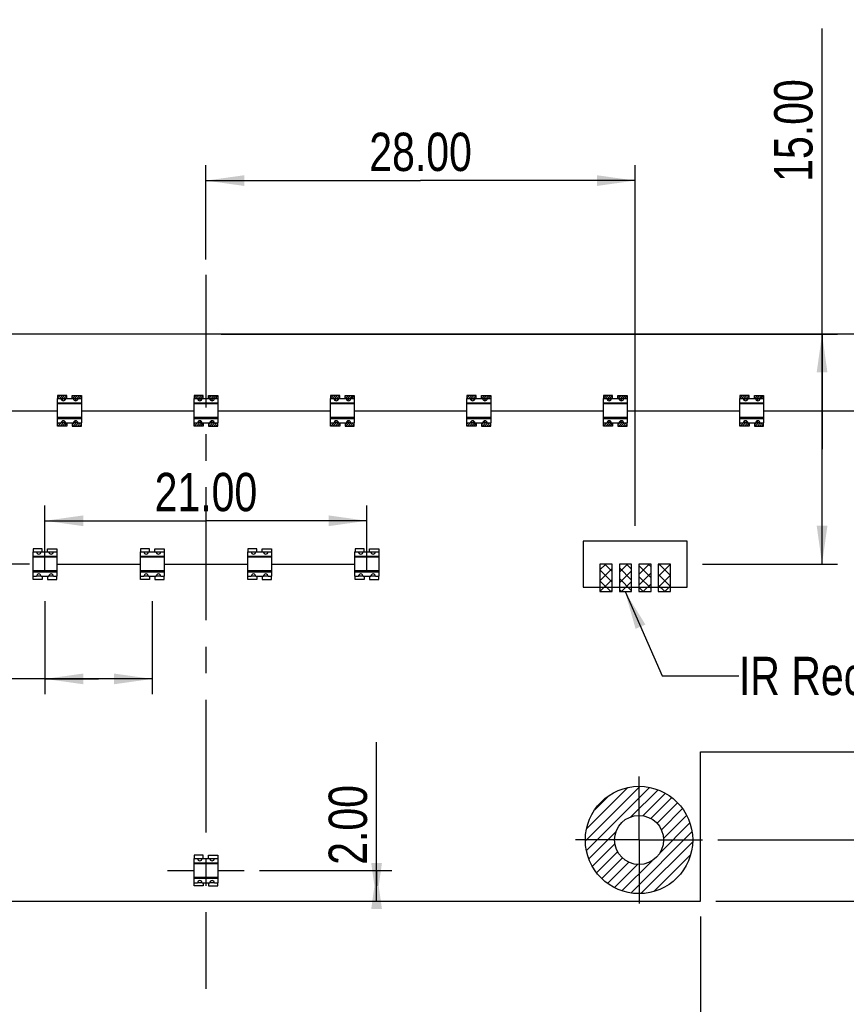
# Model space of a CAD drawing. Header units: millimetres. Extents: x 0 to 420, y 0 to 297.
# Tile 10 of 13: x 192 to 246, y 181 to 245. Entities that reach past the tile are written whole.
import ezdxf

# ---------------------------------------------------------------- set-up
doc = ezdxf.new("R2010")
doc.units = ezdxf.units.MM
doc.header["$LTSCALE"] = 23.1
doc.linetypes.add('CENTER', pattern=[0.6, 0.375, -0.075, 0.075, -0.075])
doc.layers.get('0').update_dxf_attribs({"linetype": 'CONTINUOUS'})
for name, color, linetype in [('02___PRT_ALL_AXES', 7, 'CONTINUOUS'), ('03___PRT_ALL_CURVES', 7, 'CONTINUOUS'), ('DEFAULT_1', 7, 'CENTER')]:
    doc.layers.add(name, color=color, linetype=linetype)
doc.styles.get("Standard").update_dxf_attribs({"font": 'txt', "width": 0.8})
doc.dimstyles.new('DIMSTYLE_1', dxfattribs={"dimtxt": 2.5, "dimasz": 2.5, "dimexe": 1, "dimexo": 1, "dimtad": 1, "dimzin": 0, "dimdsep": 46, "dimtxsty": 'STANDARD', "dimblk": '_FILLED', "dimblk1": '_FILLED', "dimblk2": '_FILLED', "dimcen": 0.09, "dimadec": 0, "dimazin": 0, "dimtp": 0.1, "dimtm": 0.1, "dimtfac": 1, "dimtofl": 0, "dimtmove": 0, "dimatfit": 3, "dimldrblk": '_FILLED', "dimfxl": 1, "dimtolj": 1, "dimtzin": 0, "dimarcsym": 0})
doc.dimstyles.new('DIMSTYLE_2', dxfattribs={"dimtxt": 2.5, "dimasz": 2.5, "dimexe": 1, "dimexo": 1, "dimtad": 1, "dimzin": 0, "dimdsep": 46, "dimtxsty": 'STANDARD', "dimblk": '_FILLED', "dimblk1": '_FILLED', "dimblk2": '_FILLED', "dimcen": 0.09, "dimadec": 0, "dimazin": 0, "dimtp": 0.5, "dimtm": 0.5, "dimtfac": 1, "dimtofl": 0, "dimtmove": 0, "dimatfit": 3, "dimldrblk": '_FILLED', "dimfxl": 1, "dimtolj": 1, "dimtzin": 0, "dimarcsym": 0})
doc.dimstyles.new('DIMSTYLE_3', dxfattribs={"dimtxt": 2.5, "dimasz": 2.5, "dimexe": 1, "dimexo": 1, "dimtad": 1, "dimzin": 0, "dimdsep": 46, "dimtxsty": 'STANDARD', "dimblk": '_FILLED', "dimblk1": '_FILLED', "dimblk2": '_FILLED', "dimcen": 0.09, "dimadec": 0, "dimazin": 0, "dimtp": 0.3, "dimtm": 0.3, "dimtfac": 1, "dimtofl": 0, "dimtmove": 0, "dimatfit": 3, "dimldrblk": '_FILLED', "dimfxl": 1, "dimtolj": 1, "dimtzin": 0, "dimarcsym": 0})
doc.dimstyles.new('DIMSTYLE_4', dxfattribs={"dimtxt": 2.5, "dimasz": 2.5, "dimexe": 1, "dimexo": 1, "dimtad": 1, "dimzin": 0, "dimdsep": 46, "dimtxsty": 'STANDARD', "dimblk": '_FILLED', "dimblk1": '_FILLED', "dimblk2": '_FILLED', "dimcen": 0.09, "dimadec": 0, "dimazin": 0, "dimtp": 0.2, "dimtm": 0.2, "dimtfac": 1, "dimtofl": 0, "dimtmove": 0, "dimatfit": 3, "dimldrblk": '_FILLED', "dimfxl": 1, "dimtolj": 1, "dimtzin": 0, "dimarcsym": 0})
doc.dimstyles.get("Standard").update_dxf_attribs({"dimtxt": 2.5, "dimasz": 2.5, "dimexe": 1, "dimexo": 1, "dimtad": 1, "dimzin": 0, "dimdsep": 46, "dimtxsty": 'STANDARD', "dimblk": '_FILLED', "dimblk1": '_FILLED', "dimblk2": '_FILLED', "dimcen": 0.09, "dimadec": 0, "dimazin": 0, "dimtol": 1, "dimtp": 0.01, "dimtm": 0.01, "dimtfac": 1, "dimtofl": 0, "dimtmove": 0, "dimatfit": 3, "dimldrblk": '_FILLED', "dimfxl": 1, "dimtolj": 1, "dimtzin": 0, "dimarcsym": 0})

# ---------------------------------------------------------------- blocks, each defined once
blk = doc.blocks.new('_FILLED')
at = {"color": 0, "linetype": 'BYBLOCK'}
blk.add_solid([(0, 0), (-1, 0.14), (-1, -0.14)], dxfattribs=at)
blk = doc.blocks.new('*D1')
at = {"color": 2, "linetype": 'CONTINUOUS'}
for p, q in [((102.999, 225.828), (102.999, 260.647)), ((304.999, 225.828), (304.999, 260.647)), ((102.999, 259.647), (203.999, 259.647)), ((304.999, 259.647), (203.999, 259.647))]:
    blk.add_line(p, q, dxfattribs=at)
at = {"color": 2, "linetype": 'CONTINUOUS', "xscale": 2.5, "yscale": 2.5, "zscale": 2.5, "rotation": 180}
blk.add_blockref('_FILLED', (102.999, 259.647), dxfattribs=at)
at = {"color": 2, "linetype": 'CONTINUOUS', "xscale": 2.5, "yscale": 2.5, "zscale": 2.5}
blk.add_blockref('_FILLED', (304.999, 259.647), dxfattribs=at)
at = {"color": 2, "linetype": 'CONTINUOUS', "insert": (203.999, 262.772), "char_height": 2.5, "width": 12, "attachment_point": 2, "line_spacing_factor": 0.9}
blk.add_mtext('202.00', dxfattribs=at)
blk = doc.blocks.new('*D2')
at = {"color": 2, "linetype": 'CONTINUOUS'}
for p, q in [((305.999, 224.828), (354.17, 224.828)), ((353.17, 224.828), (353.17, 206.328)), ((353.17, 187.828), (353.17, 206.328)), ((237.249, 187.828), (354.17, 187.828))]:
    blk.add_line(p, q, dxfattribs=at)
at = {"color": 2, "linetype": 'CONTINUOUS', "xscale": 2.5, "yscale": 2.5, "zscale": 2.5}
for p, rotation in [((353.17, 224.828), 90), ((353.17, 187.828), 270)]:
    blk.add_blockref('_FILLED', p, dxfattribs=dict(at, rotation=rotation))
at = {"color": 2, "linetype": 'CONTINUOUS', "insert": (350.045, 206.328), "char_height": 2.5, "width": 10, "attachment_point": 2, "rotation": 90, "line_spacing_factor": 0.9}
blk.add_mtext('37.00', dxfattribs=at)
blk = doc.blocks.new('*D13')
at = {"color": 2, "linetype": 'CONTINUOUS'}
for p, q in [((114.999, 219.395), (114.999, 251.051)), ((292.999, 219.395), (292.999, 251.051)), ((114.999, 250.051), (203.999, 250.051)), ((292.999, 250.051), (203.999, 250.051))]:
    blk.add_line(p, q, dxfattribs=at)
at = {"color": 2, "linetype": 'CONTINUOUS', "xscale": 2.5, "yscale": 2.5, "zscale": 2.5, "rotation": 180}
blk.add_blockref('_FILLED', (114.999, 250.051), dxfattribs=at)
at = {"color": 2, "linetype": 'CONTINUOUS', "xscale": 2.5, "yscale": 2.5, "zscale": 2.5}
blk.add_blockref('_FILLED', (292.999, 250.051), dxfattribs=at)
at = {"color": 2, "linetype": 'CONTINUOUS', "insert": (203.999, 253.176), "char_height": 2.5, "width": 12, "attachment_point": 2, "line_spacing_factor": 0.9}
blk.add_mtext('178.00', dxfattribs=at)
blk = doc.blocks.new('*D14')
at = {"color": 2, "linetype": 'CONTINUOUS'}
for p, q in [((193.499, 209.395), (193.499, 213.649)), ((214.499, 209.395), (214.499, 213.649)), ((193.499, 212.649), (203.999, 212.649)), ((214.499, 212.649), (203.999, 212.649))]:
    blk.add_line(p, q, dxfattribs=at)
at = {"color": 2, "linetype": 'CONTINUOUS', "xscale": 2.5, "yscale": 2.5, "zscale": 2.5, "rotation": 180}
blk.add_blockref('_FILLED', (193.499, 212.649), dxfattribs=at)
at = {"color": 2, "linetype": 'CONTINUOUS', "xscale": 2.5, "yscale": 2.5, "zscale": 2.5}
blk.add_blockref('_FILLED', (214.499, 212.649), dxfattribs=at)
at = {"color": 2, "linetype": 'CONTINUOUS', "insert": (203.999, 215.774), "char_height": 2.5, "width": 10, "attachment_point": 2, "line_spacing_factor": 0.9}
blk.add_mtext('21.00', dxfattribs=at)
blk = doc.blocks.new('*D15')
at = {"color": 2, "linetype": 'CONTINUOUS'}
for p, q in [((215.129, 188.828), (215.129, 198.209)), ((207.499, 189.828), (216.129, 189.828)), ((215.129, 189.828), (215.129, 188.828)), ((215.129, 187.828), (215.129, 188.828))]:
    blk.add_line(p, q, dxfattribs=at)
at = {"color": 2, "linetype": 'CONTINUOUS', "xscale": 2.5, "yscale": 2.5, "zscale": 2.5}
for p, rotation in [((215.129, 187.828), 270), ((215.129, 189.828), 90)]:
    blk.add_blockref('_FILLED', p, dxfattribs=dict(at, rotation=rotation))
at = {"color": 2, "linetype": 'CONTINUOUS', "insert": (212.004, 190.209), "char_height": 2.5, "width": 8, "attachment_point": 1, "rotation": 90, "line_spacing_factor": 0.9}
blk.add_mtext('2.00', dxfattribs=at)
blk = doc.blocks.new('*D16')
at = {"color": 2, "linetype": 'CONTINUOUS'}
for p, q in [((193.499, 207.395), (193.499, 201.335)), ((200.499, 207.395), (200.499, 201.335)), ((196.999, 202.335), (179.766, 202.335)), ((193.499, 202.335), (196.999, 202.335)), ((200.499, 202.335), (196.999, 202.335))]:
    blk.add_line(p, q, dxfattribs=at)
at = {"color": 2, "linetype": 'CONTINUOUS', "xscale": 2.5, "yscale": 2.5, "zscale": 2.5, "rotation": 180}
blk.add_blockref('_FILLED', (193.499, 202.335), dxfattribs=at)
at = {"color": 2, "linetype": 'CONTINUOUS', "xscale": 2.5, "yscale": 2.5, "zscale": 2.5}
blk.add_blockref('_FILLED', (200.499, 202.335), dxfattribs=at)
at = {"color": 2, "linetype": 'CONTINUOUS', "insert": (187.766, 205.46), "char_height": 2.5, "width": 8, "attachment_point": 3, "line_spacing_factor": 0.9}
blk.add_mtext('7.00', dxfattribs=at)
blk = doc.blocks.new('*D17')
at = {"color": 2, "linetype": 'CONTINUOUS'}
for p, q in [((171.749, 186.828), (171.749, 173.902)), ((236.249, 186.828), (236.249, 173.902)), ((171.749, 174.902), (203.999, 174.902)), ((236.249, 174.902), (203.999, 174.902))]:
    blk.add_line(p, q, dxfattribs=at)
at = {"color": 2, "linetype": 'CONTINUOUS', "xscale": 2.5, "yscale": 2.5, "zscale": 2.5, "rotation": 180}
blk.add_blockref('_FILLED', (171.749, 174.902), dxfattribs=at)
at = {"color": 2, "linetype": 'CONTINUOUS', "xscale": 2.5, "yscale": 2.5, "zscale": 2.5}
blk.add_blockref('_FILLED', (236.249, 174.902), dxfattribs=at)
at = {"color": 2, "linetype": 'CONTINUOUS', "insert": (203.999, 178.027), "char_height": 2.5, "width": 10, "attachment_point": 2, "line_spacing_factor": 0.9}
blk.add_mtext('64.50', dxfattribs=at)
blk = doc.blocks.new('*D18')
at = {"color": 2, "linetype": 'CONTINUOUS'}
for p, q in [((305.999, 224.828), (341.727, 224.828)), ((340.727, 224.828), (340.727, 208.328)), ((340.727, 191.828), (340.727, 208.328)), ((237.389, 191.828), (341.727, 191.828))]:
    blk.add_line(p, q, dxfattribs=at)
at = {"color": 2, "linetype": 'CONTINUOUS', "xscale": 2.5, "yscale": 2.5, "zscale": 2.5}
for p, rotation in [((340.727, 224.828), 90), ((340.727, 191.828), 270)]:
    blk.add_blockref('_FILLED', p, dxfattribs=dict(at, rotation=rotation))
at = {"color": 2, "linetype": 'CONTINUOUS', "insert": (337.602, 208.328), "char_height": 2.5, "width": 10, "attachment_point": 2, "rotation": 90, "line_spacing_factor": 0.9}
blk.add_mtext('33.00', dxfattribs=at)
blk = doc.blocks.new('*D19')
at = {"color": 2, "linetype": 'CONTINUOUS'}
for p, q in [((172.944, 217.328), (172.944, 240.71)), ((172.944, 224.828), (172.944, 217.328)), ((172.944, 209.828), (172.944, 217.328)), ((192.499, 209.828), (171.944, 209.828))]:
    blk.add_line(p, q, dxfattribs=at)
at = {"color": 2, "linetype": 'CONTINUOUS', "xscale": 2.5, "yscale": 2.5, "zscale": 2.5}
for p, rotation in [((172.944, 224.828), 90), ((172.944, 209.828), 270)]:
    blk.add_blockref('_FILLED', p, dxfattribs=dict(at, rotation=rotation))
at = {"color": 2, "linetype": 'CONTINUOUS', "insert": (169.819, 230.71), "char_height": 2.5, "width": 10, "attachment_point": 1, "rotation": 90, "line_spacing_factor": 0.9}
blk.add_mtext('15.00', dxfattribs=at)
blk = doc.blocks.new('*D50')
at = {"color": 2, "linetype": 'CONTINUOUS'}
for p, q in [((203.999, 229.691), (203.999, 235.838)), ((231.999, 212.328), (231.999, 235.838)), ((203.999, 234.838), (217.999, 234.838)), ((231.999, 234.838), (217.999, 234.838))]:
    blk.add_line(p, q, dxfattribs=at)
at = {"color": 2, "linetype": 'CONTINUOUS', "xscale": 2.5, "yscale": 2.5, "zscale": 2.5, "rotation": 180}
blk.add_blockref('_FILLED', (203.999, 234.838), dxfattribs=at)
at = {"color": 2, "linetype": 'CONTINUOUS', "xscale": 2.5, "yscale": 2.5, "zscale": 2.5}
blk.add_blockref('_FILLED', (231.999, 234.838), dxfattribs=at)
at = {"color": 2, "linetype": 'CONTINUOUS', "insert": (217.999, 237.963), "char_height": 2.5, "width": 10, "attachment_point": 2, "line_spacing_factor": 0.9}
blk.add_mtext('28.00', dxfattribs=at)
blk = doc.blocks.new('*D51')
at = {"color": 2, "linetype": 'CONTINUOUS'}
for p, q in [((244.187, 217.328), (244.187, 244.759)), ((204.999, 224.828), (245.187, 224.828)), ((244.187, 224.828), (244.187, 217.328)), ((244.187, 209.828), (244.187, 217.328)), ((236.399, 209.828), (245.187, 209.828))]:
    blk.add_line(p, q, dxfattribs=at)
at = {"color": 2, "linetype": 'CONTINUOUS', "xscale": 2.5, "yscale": 2.5, "zscale": 2.5}
for p, rotation in [((244.187, 224.828), 90), ((244.187, 209.828), 270)]:
    blk.add_blockref('_FILLED', p, dxfattribs=dict(at, rotation=rotation))
at = {"color": 2, "linetype": 'CONTINUOUS', "insert": (241.062, 234.759), "char_height": 2.5, "width": 10, "attachment_point": 1, "rotation": 90, "line_spacing_factor": 0.9}
blk.add_mtext('15.00', dxfattribs=at)

msp = doc.modelspace()

# ---------------------------------------------------------------- linework, layer by layer
at = {"color": 7, "linetype": 'CONTINUOUS'}
for p, q in [((304.999, 224.828), (102.999, 224.828)), ((194.299, 220.628), (194.299, 219.028)), ((194.299, 220.628), (194.549, 220.628)), ((194.299, 220.347), (195.899, 220.347)), ((195.899, 220.323), (194.299, 220.323)), ((194.849, 220.628), (195.349, 220.628)), ((195.649, 220.628), (195.899, 220.628)), ((195.899, 219.028), (195.899, 220.628)), ((203.199, 220.628), (203.199, 219.028)), ((203.199, 220.628), (203.449, 220.628)), ((203.199, 220.347), (204.799, 220.347)), ((204.799, 220.323), (203.199, 220.323)), ((203.749, 220.628), (204.249, 220.628)), ((204.549, 220.628), (204.799, 220.628)), ((204.799, 219.028), (204.799, 220.628)), ((212.099, 220.628), (212.099, 219.028)), ((212.099, 220.628), (212.349, 220.628)), ((212.099, 220.347), (213.699, 220.347)), ((213.699, 220.323), (212.099, 220.323)), ((212.649, 220.628), (213.149, 220.628)), ((213.449, 220.628), (213.699, 220.628)), ((213.699, 219.028), (213.699, 220.628)), ((220.999, 220.628), (221.249, 220.628)), ((220.999, 220.628), (220.999, 219.028)), ((220.999, 220.347), (222.599, 220.347)), ((222.599, 220.323), (220.999, 220.323)), ((221.549, 220.628), (222.049, 220.628)), ((222.349, 220.628), (222.599, 220.628)), ((222.599, 219.028), (222.599, 220.628)), ((229.899, 220.628), (230.149, 220.628)), ((229.899, 220.628), (229.899, 219.028)), ((229.899, 220.347), (231.499, 220.347)), ((231.499, 220.323), (229.899, 220.323)), ((230.449, 220.628), (230.949, 220.628)), ((231.249, 220.628), (231.499, 220.628)), ((231.499, 219.028), (231.499, 220.628)), ((238.799, 220.628), (239.049, 220.628)), ((238.799, 220.628), (238.799, 219.028)), ((238.799, 220.347), (240.399, 220.347)), ((240.399, 220.323), (238.799, 220.323)), ((239.349, 220.628), (239.849, 220.628)), ((240.149, 220.628), (240.399, 220.628)), ((240.399, 219.028), (240.399, 220.628)), ((195.899, 220.278), (194.299, 220.278)), ((204.799, 220.278), (203.199, 220.278)), ((213.699, 220.278), (212.099, 220.278)), ((222.599, 220.278), (220.999, 220.278)), ((231.499, 220.278), (229.899, 220.278)), ((240.399, 220.278), (238.799, 220.278)), ((195.899, 219.378), (194.299, 219.378)), ((194.299, 219.333), (195.899, 219.333)), ((195.899, 219.308), (194.299, 219.308)), ((194.299, 219.028), (194.549, 219.028)), ((194.849, 219.028), (195.349, 219.028)), ((195.649, 219.028), (195.899, 219.028)), ((204.799, 219.378), (203.199, 219.378)), ((203.199, 219.333), (204.799, 219.333)), ((204.799, 219.308), (203.199, 219.308)), ((203.199, 219.028), (203.449, 219.028)), ((203.749, 219.028), (204.249, 219.028)), ((204.549, 219.028), (204.799, 219.028)), ((213.699, 219.378), (212.099, 219.378)), ((212.099, 219.333), (213.699, 219.333)), ((213.699, 219.308), (212.099, 219.308)), ((212.099, 219.028), (212.349, 219.028)), ((212.649, 219.028), (213.149, 219.028)), ((213.449, 219.028), (213.699, 219.028)), ((222.599, 219.378), (220.999, 219.378)), ((220.999, 219.333), (222.599, 219.333)), ((222.599, 219.308), (220.999, 219.308)), ((220.999, 219.028), (221.249, 219.028)), ((221.549, 219.028), (222.049, 219.028)), ((222.349, 219.028), (222.599, 219.028)), ((231.499, 219.378), (229.899, 219.378)), ((229.899, 219.333), (231.499, 219.333)), ((231.499, 219.308), (229.899, 219.308)), ((229.899, 219.028), (230.149, 219.028)), ((230.449, 219.028), (230.949, 219.028)), ((231.249, 219.028), (231.499, 219.028)), ((240.399, 219.378), (238.799, 219.378)), ((238.799, 219.333), (240.399, 219.333)), ((240.399, 219.308), (238.799, 219.308)), ((238.799, 219.028), (239.049, 219.028)), ((239.349, 219.028), (239.849, 219.028)), ((240.149, 219.028), (240.399, 219.028)), ((192.699, 210.628), (192.699, 209.028)), ((192.699, 210.628), (192.949, 210.628)), ((192.699, 210.347), (194.299, 210.347)), ((194.299, 210.323), (192.699, 210.323)), ((194.299, 210.278), (192.699, 210.278)), ((193.249, 210.628), (193.749, 210.628)), ((194.049, 210.628), (194.299, 210.628)), ((194.299, 209.028), (194.299, 210.628)), ((199.699, 210.628), (199.699, 209.028)), ((199.699, 210.628), (199.949, 210.628)), ((199.699, 210.347), (201.299, 210.347)), ((201.299, 210.323), (199.699, 210.323)), ((201.299, 210.278), (199.699, 210.278)), ((200.249, 210.628), (200.749, 210.628)), ((201.049, 210.628), (201.299, 210.628)), ((201.299, 209.028), (201.299, 210.628)), ((206.699, 210.628), (206.949, 210.628)), ((206.699, 210.628), (206.699, 209.028)), ((206.699, 210.347), (208.299, 210.347)), ((208.299, 210.323), (206.699, 210.323)), ((208.299, 210.278), (206.699, 210.278)), ((207.249, 210.628), (207.749, 210.628)), ((208.049, 210.628), (208.299, 210.628)), ((208.299, 209.028), (208.299, 210.628)), ((213.699, 210.628), (213.949, 210.628)), ((213.699, 210.628), (213.699, 209.028)), ((213.699, 210.347), (215.299, 210.347)), ((215.299, 210.323), (213.699, 210.323)), ((215.299, 210.278), (213.699, 210.278)), ((214.249, 210.628), (214.749, 210.628)), ((215.049, 210.628), (215.299, 210.628)), ((215.299, 209.028), (215.299, 210.628)), ((194.299, 209.378), (192.699, 209.378)), ((201.299, 209.378), (199.699, 209.378)), ((208.299, 209.378), (206.699, 209.378)), ((215.299, 209.378), (213.699, 209.378)), ((192.699, 209.333), (194.299, 209.333)), ((194.299, 209.308), (192.699, 209.308)), ((192.699, 209.028), (192.949, 209.028)), ((193.249, 209.028), (193.749, 209.028)), ((194.049, 209.028), (194.299, 209.028)), ((199.699, 209.333), (201.299, 209.333)), ((201.299, 209.308), (199.699, 209.308)), ((199.699, 209.028), (199.949, 209.028)), ((200.249, 209.028), (200.749, 209.028)), ((201.049, 209.028), (201.299, 209.028)), ((206.699, 209.333), (208.299, 209.333)), ((208.299, 209.308), (206.699, 209.308)), ((206.699, 209.028), (206.949, 209.028)), ((207.249, 209.028), (207.749, 209.028)), ((208.049, 209.028), (208.299, 209.028)), ((213.699, 209.333), (215.299, 209.333)), ((215.299, 209.308), (213.699, 209.308)), ((213.699, 209.028), (213.949, 209.028)), ((214.249, 209.028), (214.749, 209.028)), ((215.049, 209.028), (215.299, 209.028)), ((236.249, 197.578), (304.999, 197.578)), ((236.249, 187.828), (236.249, 197.578)), ((203.199, 190.628), (203.449, 190.628)), ((203.199, 190.628), (203.199, 189.028)), ((203.199, 190.347), (204.799, 190.347)), ((204.799, 190.323), (203.199, 190.323)), ((204.799, 190.278), (203.199, 190.278)), ((203.749, 190.628), (204.249, 190.628)), ((204.549, 190.628), (204.799, 190.628)), ((204.799, 189.028), (204.799, 190.628)), ((204.799, 189.378), (203.199, 189.378)), ((203.199, 189.333), (204.799, 189.333)), ((204.799, 189.308), (203.199, 189.308)), ((203.199, 189.028), (203.449, 189.028)), ((203.749, 189.028), (204.249, 189.028)), ((204.549, 189.028), (204.799, 189.028)), ((171.749, 187.828), (236.249, 187.828))]:
    msp.add_line(p, q, dxfattribs=at)
at = {"color": 2, "linetype": 'CONTINUOUS'}
for p, q in [((194.324, 220.793), (194.358, 220.828)), ((194.324, 220.652), (194.5, 220.828)), ((194.441, 220.628), (194.641, 220.828)), ((194.566, 220.611), (194.783, 220.828)), ((194.607, 220.51), (194.924, 220.828)), ((194.707, 220.469), (194.924, 220.686)), ((195.274, 220.753), (195.348, 220.828)), ((195.274, 220.612), (195.49, 220.828)), ((195.365, 220.562), (195.631, 220.828)), ((195.437, 220.492), (195.773, 220.828)), ((195.714, 220.628), (195.874, 220.788)), ((195.855, 220.628), (195.874, 220.646)), ((203.224, 220.793), (203.258, 220.828)), ((203.224, 220.652), (203.4, 220.828)), ((203.341, 220.628), (203.541, 220.828)), ((203.466, 220.611), (203.683, 220.828)), ((203.507, 220.51), (203.824, 220.828)), ((203.607, 220.469), (203.824, 220.686)), ((204.174, 220.753), (204.248, 220.828)), ((204.174, 220.612), (204.39, 220.828)), ((204.265, 220.562), (204.531, 220.828)), ((204.337, 220.492), (204.673, 220.828)), ((204.614, 220.628), (204.774, 220.788)), ((204.755, 220.628), (204.774, 220.646)), ((212.124, 220.793), (212.158, 220.828)), ((212.124, 220.652), (212.3, 220.828)), ((212.241, 220.628), (212.441, 220.828)), ((212.366, 220.611), (212.583, 220.828)), ((212.407, 220.51), (212.724, 220.828)), ((212.507, 220.469), (212.724, 220.686)), ((213.074, 220.753), (213.148, 220.828)), ((213.074, 220.612), (213.29, 220.828)), ((213.165, 220.562), (213.431, 220.828)), ((213.237, 220.492), (213.573, 220.828)), ((213.514, 220.628), (213.674, 220.788)), ((213.655, 220.628), (213.674, 220.646)), ((221.024, 220.793), (221.058, 220.828)), ((221.024, 220.652), (221.2, 220.828)), ((221.141, 220.628), (221.341, 220.828)), ((221.266, 220.611), (221.483, 220.828)), ((221.307, 220.51), (221.624, 220.828)), ((221.407, 220.469), (221.624, 220.686)), ((221.974, 220.753), (222.048, 220.828)), ((221.974, 220.612), (222.19, 220.828)), ((222.065, 220.562), (222.331, 220.828)), ((222.137, 220.492), (222.473, 220.828)), ((222.414, 220.628), (222.574, 220.788)), ((222.555, 220.628), (222.574, 220.646)), ((229.924, 220.793), (229.958, 220.828)), ((229.924, 220.652), (230.1, 220.828)), ((230.041, 220.628), (230.241, 220.828)), ((230.166, 220.611), (230.383, 220.828)), ((230.207, 220.51), (230.524, 220.828)), ((230.307, 220.469), (230.524, 220.686)), ((230.874, 220.753), (230.948, 220.828)), ((230.874, 220.612), (231.09, 220.828)), ((230.965, 220.562), (231.231, 220.828)), ((231.037, 220.492), (231.373, 220.828)), ((231.314, 220.628), (231.474, 220.788)), ((231.455, 220.628), (231.474, 220.646)), ((238.824, 220.793), (238.858, 220.828)), ((238.824, 220.652), (239, 220.828)), ((238.941, 220.628), (239.141, 220.828)), ((239.066, 220.611), (239.283, 220.828)), ((239.107, 220.51), (239.424, 220.828)), ((239.207, 220.469), (239.424, 220.686)), ((239.774, 220.753), (239.848, 220.828)), ((239.774, 220.612), (239.99, 220.828)), ((239.865, 220.562), (240.131, 220.828)), ((239.937, 220.492), (240.273, 220.828)), ((240.214, 220.628), (240.374, 220.788)), ((240.355, 220.628), (240.374, 220.646)), ((194.324, 218.955), (194.397, 219.028)), ((194.338, 218.828), (194.694, 219.183)), ((194.48, 218.828), (194.795, 219.142)), ((194.621, 218.828), (194.835, 219.042)), ((195.274, 218.915), (195.518, 219.159)), ((195.328, 218.828), (195.618, 219.118)), ((195.47, 218.828), (195.659, 219.017)), ((195.611, 218.828), (195.811, 219.028)), ((203.224, 218.955), (203.297, 219.028)), ((203.238, 218.828), (203.594, 219.183)), ((203.38, 218.828), (203.695, 219.142)), ((203.521, 218.828), (203.735, 219.042)), ((204.174, 218.915), (204.418, 219.159)), ((204.228, 218.828), (204.518, 219.118)), ((204.37, 218.828), (204.559, 219.017)), ((204.511, 218.828), (204.711, 219.028)), ((212.124, 218.955), (212.197, 219.028)), ((212.138, 218.828), (212.494, 219.183)), ((212.28, 218.828), (212.595, 219.142)), ((212.421, 218.828), (212.635, 219.042)), ((213.074, 218.915), (213.318, 219.159)), ((213.128, 218.828), (213.418, 219.118)), ((213.27, 218.828), (213.459, 219.017)), ((213.411, 218.828), (213.611, 219.028)), ((221.024, 218.955), (221.097, 219.028)), ((221.038, 218.828), (221.394, 219.183)), ((221.18, 218.828), (221.495, 219.142)), ((221.321, 218.828), (221.535, 219.042)), ((221.974, 218.915), (222.218, 219.159)), ((222.028, 218.828), (222.318, 219.118)), ((222.17, 218.828), (222.359, 219.017)), ((222.311, 218.828), (222.511, 219.028)), ((229.924, 218.955), (229.997, 219.028)), ((229.938, 218.828), (230.294, 219.183)), ((230.08, 218.828), (230.395, 219.142)), ((230.221, 218.828), (230.435, 219.042)), ((230.874, 218.915), (231.118, 219.159)), ((230.928, 218.828), (231.218, 219.118)), ((231.07, 218.828), (231.259, 219.017)), ((231.211, 218.828), (231.411, 219.028)), ((238.824, 218.955), (238.897, 219.028)), ((238.838, 218.828), (239.194, 219.183)), ((238.98, 218.828), (239.295, 219.142)), ((239.121, 218.828), (239.335, 219.042)), ((239.774, 218.915), (240.018, 219.159)), ((239.828, 218.828), (240.118, 219.118)), ((239.97, 218.828), (240.159, 219.017)), ((240.111, 218.828), (240.311, 219.028)), ((194.763, 218.828), (194.924, 218.989)), ((194.904, 218.828), (194.924, 218.848)), ((195.753, 218.828), (195.874, 218.949)), ((203.663, 218.828), (203.824, 218.989)), ((203.804, 218.828), (203.824, 218.848)), ((204.653, 218.828), (204.774, 218.949)), ((212.563, 218.828), (212.724, 218.989)), ((212.704, 218.828), (212.724, 218.848)), ((213.553, 218.828), (213.674, 218.949)), ((221.463, 218.828), (221.624, 218.989)), ((221.604, 218.828), (221.624, 218.848)), ((222.453, 218.828), (222.574, 218.949)), ((230.363, 218.828), (230.524, 218.989)), ((230.504, 218.828), (230.524, 218.848)), ((231.353, 218.828), (231.474, 218.949)), ((239.263, 218.828), (239.424, 218.989)), ((239.404, 218.828), (239.424, 218.848)), ((240.253, 218.828), (240.374, 218.949)), ((229.694, 209.442), (230.08, 209.828)), ((229.694, 208.735), (230.494, 209.535)), ((229.694, 209.442), (230.494, 208.642)), ((230.015, 209.828), (230.494, 209.349)), ((230.964, 209.298), (231.494, 209.828)), ((230.964, 209.586), (231.764, 208.786)), ((230.964, 208.591), (231.764, 209.391)), ((231.43, 209.828), (231.764, 209.493)), ((232.234, 209.153), (232.908, 209.828)), ((232.234, 209.73), (233.034, 208.93)), ((232.844, 209.828), (233.034, 209.637)), ((233.504, 209.716), (233.615, 209.828)), ((233.504, 209.009), (234.304, 209.809)), ((233.551, 209.828), (234.304, 209.075)), ((234.258, 209.828), (234.304, 209.782)), ((229.694, 208.028), (230.494, 208.828)), ((229.694, 208.735), (230.401, 208.028)), ((230.964, 208.879), (231.764, 208.079)), ((232.234, 208.446), (233.034, 209.246)), ((232.234, 209.023), (233.034, 208.223)), ((233.504, 209.167), (234.304, 208.367)), ((233.504, 208.302), (234.304, 209.102)), ((230.401, 208.028), (230.494, 208.121)), ((230.964, 208.172), (231.108, 208.028)), ((231.108, 208.028), (231.764, 208.683)), ((232.234, 208.316), (232.523, 208.028)), ((232.523, 208.028), (233.034, 208.539)), ((233.504, 208.46), (233.937, 208.028)), ((233.937, 208.028), (234.304, 208.395)), ((228.749, 191.778), (232.298, 195.327)), ((228.817, 191.139), (232.937, 195.259)), ((228.827, 192.563), (231.513, 195.249)), ((229.36, 193.803), (230.274, 194.717)), ((231.724, 193.339), (233.487, 195.102)), ((232.5, 193.408), (233.968, 194.876)), ((233.026, 193.226), (234.393, 194.594)), ((233.422, 192.916), (234.766, 194.26)), ((233.705, 192.491), (235.088, 193.875)), ((233.846, 191.925), (235.357, 193.437)), ((233.603, 190.975), (235.568, 192.94)), ((228.975, 190.59), (230.738, 192.352)), ((231.705, 188.37), (235.707, 192.372)), ((229.201, 190.108), (230.669, 191.577)), ((232.372, 188.33), (235.747, 191.705)), ((229.483, 189.683), (230.85, 191.051)), ((233.212, 188.463), (235.614, 190.865)), ((229.817, 189.311), (231.161, 190.655)), ((230.202, 188.989), (231.585, 190.372)), ((230.64, 188.719), (232.151, 190.231)), ((231.137, 188.509), (233.101, 190.474))]:
    msp.add_line(p, q, dxfattribs=at)
at = {"color": 4, "linetype": 'CONTINUOUS'}
for p, q in [((194.324, 220.828), (194.324, 220.628)), ((194.924, 220.828), (194.324, 220.828)), ((194.549, 220.628), (194.849, 220.628)), ((194.924, 220.628), (194.924, 220.828)), ((195.274, 220.628), (195.274, 220.828)), ((195.274, 220.828), (195.874, 220.828)), ((195.349, 220.628), (195.649, 220.628)), ((195.874, 220.828), (195.874, 220.628)), ((203.224, 220.828), (203.224, 220.628)), ((203.824, 220.828), (203.224, 220.828)), ((203.449, 220.628), (203.749, 220.628)), ((203.824, 220.628), (203.824, 220.828)), ((204.174, 220.628), (204.174, 220.828)), ((204.174, 220.828), (204.774, 220.828)), ((204.249, 220.628), (204.549, 220.628)), ((204.774, 220.828), (204.774, 220.628)), ((212.124, 220.828), (212.124, 220.628)), ((212.724, 220.828), (212.124, 220.828)), ((212.349, 220.628), (212.649, 220.628)), ((212.724, 220.628), (212.724, 220.828)), ((213.074, 220.628), (213.074, 220.828)), ((213.074, 220.828), (213.674, 220.828)), ((213.149, 220.628), (213.449, 220.628)), ((213.674, 220.828), (213.674, 220.628)), ((221.624, 220.828), (221.024, 220.828)), ((221.024, 220.828), (221.024, 220.628)), ((221.249, 220.628), (221.549, 220.628)), ((221.624, 220.628), (221.624, 220.828)), ((221.974, 220.828), (222.574, 220.828)), ((221.974, 220.628), (221.974, 220.828)), ((222.049, 220.628), (222.349, 220.628)), ((222.574, 220.828), (222.574, 220.628)), ((230.524, 220.828), (229.924, 220.828)), ((229.924, 220.828), (229.924, 220.628)), ((230.149, 220.628), (230.449, 220.628)), ((230.524, 220.628), (230.524, 220.828)), ((230.874, 220.828), (231.474, 220.828)), ((230.874, 220.628), (230.874, 220.828)), ((230.949, 220.628), (231.249, 220.628)), ((231.474, 220.828), (231.474, 220.628)), ((239.424, 220.828), (238.824, 220.828)), ((238.824, 220.828), (238.824, 220.628)), ((239.049, 220.628), (239.349, 220.628)), ((239.424, 220.628), (239.424, 220.828)), ((239.774, 220.828), (240.374, 220.828)), ((239.774, 220.628), (239.774, 220.828)), ((239.849, 220.628), (240.149, 220.628)), ((240.374, 220.828), (240.374, 220.628)), ((194.324, 218.828), (194.324, 219.028)), ((194.849, 219.028), (194.549, 219.028)), ((194.924, 219.028), (194.924, 218.828)), ((195.274, 219.028), (195.274, 218.828)), ((195.649, 219.028), (195.349, 219.028)), ((195.874, 218.828), (195.874, 219.028)), ((203.224, 218.828), (203.224, 219.028)), ((203.749, 219.028), (203.449, 219.028)), ((203.824, 219.028), (203.824, 218.828)), ((204.174, 219.028), (204.174, 218.828)), ((204.549, 219.028), (204.249, 219.028)), ((204.774, 218.828), (204.774, 219.028)), ((212.124, 218.828), (212.124, 219.028)), ((212.649, 219.028), (212.349, 219.028)), ((212.724, 219.028), (212.724, 218.828)), ((213.074, 219.028), (213.074, 218.828)), ((213.449, 219.028), (213.149, 219.028)), ((213.674, 218.828), (213.674, 219.028)), ((221.024, 218.828), (221.024, 219.028)), ((221.549, 219.028), (221.249, 219.028)), ((221.624, 219.028), (221.624, 218.828)), ((221.974, 219.028), (221.974, 218.828)), ((222.349, 219.028), (222.049, 219.028)), ((222.574, 218.828), (222.574, 219.028)), ((229.924, 218.828), (229.924, 219.028)), ((230.449, 219.028), (230.149, 219.028)), ((230.524, 219.028), (230.524, 218.828)), ((230.874, 219.028), (230.874, 218.828)), ((231.249, 219.028), (230.949, 219.028)), ((231.474, 218.828), (231.474, 219.028)), ((238.824, 218.828), (238.824, 219.028)), ((239.349, 219.028), (239.049, 219.028)), ((239.424, 219.028), (239.424, 218.828)), ((239.774, 219.028), (239.774, 218.828)), ((240.149, 219.028), (239.849, 219.028)), ((240.374, 218.828), (240.374, 219.028)), ((194.924, 218.828), (194.324, 218.828)), ((195.274, 218.828), (195.874, 218.828)), ((203.824, 218.828), (203.224, 218.828)), ((204.174, 218.828), (204.774, 218.828)), ((212.724, 218.828), (212.124, 218.828)), ((213.074, 218.828), (213.674, 218.828)), ((221.624, 218.828), (221.024, 218.828)), ((221.974, 218.828), (222.574, 218.828)), ((230.524, 218.828), (229.924, 218.828)), ((230.874, 218.828), (231.474, 218.828)), ((239.424, 218.828), (238.824, 218.828)), ((239.774, 218.828), (240.374, 218.828)), ((192.724, 210.828), (192.724, 210.628)), ((193.324, 210.828), (192.724, 210.828)), ((193.324, 210.628), (193.324, 210.828)), ((193.674, 210.628), (193.674, 210.828)), ((193.674, 210.828), (194.274, 210.828)), ((194.274, 210.828), (194.274, 210.628)), ((199.724, 210.828), (199.724, 210.628)), ((200.324, 210.828), (199.724, 210.828)), ((200.324, 210.628), (200.324, 210.828)), ((200.674, 210.628), (200.674, 210.828)), ((200.674, 210.828), (201.274, 210.828)), ((201.274, 210.828), (201.274, 210.628)), ((206.724, 210.828), (206.724, 210.628)), ((207.324, 210.828), (206.724, 210.828)), ((207.324, 210.628), (207.324, 210.828)), ((207.674, 210.628), (207.674, 210.828)), ((207.674, 210.828), (208.274, 210.828)), ((208.274, 210.828), (208.274, 210.628)), ((214.324, 210.828), (213.724, 210.828)), ((213.724, 210.828), (213.724, 210.628)), ((214.324, 210.628), (214.324, 210.828)), ((214.674, 210.828), (215.274, 210.828)), ((214.674, 210.628), (214.674, 210.828)), ((215.274, 210.828), (215.274, 210.628)), ((192.949, 210.628), (193.249, 210.628)), ((193.749, 210.628), (194.049, 210.628)), ((199.949, 210.628), (200.249, 210.628)), ((200.749, 210.628), (201.049, 210.628)), ((206.949, 210.628), (207.249, 210.628)), ((207.749, 210.628), (208.049, 210.628)), ((213.949, 210.628), (214.249, 210.628)), ((214.749, 210.628), (215.049, 210.628)), ((230.494, 209.828), (229.694, 209.828)), ((229.694, 209.828), (229.694, 208.028)), ((230.494, 208.028), (230.494, 209.828)), ((231.764, 209.828), (230.964, 209.828)), ((230.964, 209.828), (230.964, 208.028)), ((231.764, 208.028), (231.764, 209.828)), ((233.034, 209.828), (232.234, 209.828)), ((232.234, 209.828), (232.234, 208.028)), ((233.034, 208.028), (233.034, 209.828)), ((234.304, 209.828), (233.504, 209.828)), ((233.504, 209.828), (233.504, 208.028)), ((234.304, 208.028), (234.304, 209.828)), ((192.724, 208.828), (192.724, 209.028)), ((193.324, 208.828), (192.724, 208.828)), ((193.249, 209.028), (192.949, 209.028)), ((193.324, 209.028), (193.324, 208.828)), ((193.674, 209.028), (193.674, 208.828)), ((193.674, 208.828), (194.274, 208.828)), ((194.049, 209.028), (193.749, 209.028)), ((194.274, 208.828), (194.274, 209.028)), ((199.724, 208.828), (199.724, 209.028)), ((200.324, 208.828), (199.724, 208.828)), ((200.249, 209.028), (199.949, 209.028)), ((200.324, 209.028), (200.324, 208.828)), ((200.674, 209.028), (200.674, 208.828)), ((200.674, 208.828), (201.274, 208.828)), ((201.049, 209.028), (200.749, 209.028)), ((201.274, 208.828), (201.274, 209.028)), ((206.724, 208.828), (206.724, 209.028)), ((207.324, 208.828), (206.724, 208.828)), ((207.249, 209.028), (206.949, 209.028)), ((207.324, 209.028), (207.324, 208.828)), ((207.674, 209.028), (207.674, 208.828)), ((207.674, 208.828), (208.274, 208.828)), ((208.049, 209.028), (207.749, 209.028)), ((208.274, 208.828), (208.274, 209.028)), ((213.724, 208.828), (213.724, 209.028)), ((214.324, 208.828), (213.724, 208.828)), ((214.249, 209.028), (213.949, 209.028)), ((214.324, 209.028), (214.324, 208.828)), ((214.674, 209.028), (214.674, 208.828)), ((214.674, 208.828), (215.274, 208.828)), ((215.049, 209.028), (214.749, 209.028)), ((215.274, 208.828), (215.274, 209.028)), ((229.694, 208.028), (230.494, 208.028)), ((230.964, 208.028), (231.764, 208.028)), ((232.234, 208.028), (233.034, 208.028)), ((233.504, 208.028), (234.304, 208.028)), ((203.824, 190.828), (203.224, 190.828)), ((203.224, 190.828), (203.224, 190.628)), ((203.824, 190.628), (203.824, 190.828)), ((204.174, 190.828), (204.774, 190.828)), ((204.174, 190.628), (204.174, 190.828)), ((204.774, 190.828), (204.774, 190.628)), ((203.449, 190.628), (203.749, 190.628)), ((204.249, 190.628), (204.549, 190.628)), ((203.224, 188.828), (203.224, 189.028)), ((203.824, 188.828), (203.224, 188.828)), ((203.749, 189.028), (203.449, 189.028)), ((203.824, 189.028), (203.824, 188.828)), ((204.174, 189.028), (204.174, 188.828)), ((204.174, 188.828), (204.774, 188.828)), ((204.549, 189.028), (204.249, 189.028)), ((204.774, 188.828), (204.774, 189.028))]:
    msp.add_line(p, q, dxfattribs=at)
for radius in [3.5, 1.6]:
    msp.add_circle((232.249, 191.828), radius, dxfattribs=at)
at = {"color": 7, "linetype": 'CONTINUOUS'}
for centre, start, end in [((194.699, 220.628), 180, 360), ((195.499, 220.628), 180, 360), ((203.599, 220.628), 180, 360), ((204.399, 220.628), 180, 360), ((212.499, 220.628), 180, 360), ((213.299, 220.628), 180, 360), ((221.399, 220.628), 180, 360), ((222.199, 220.628), 180, 360), ((230.299, 220.628), 180, 360), ((231.099, 220.628), 180, 360), ((239.199, 220.628), 180, 360), ((239.999, 220.628), 180, 360), ((194.699, 219.028), 0, 180), ((195.499, 219.028), 0, 180), ((203.599, 219.028), 0, 180), ((204.399, 219.028), 0, 180), ((212.499, 219.028), 0, 180), ((213.299, 219.028), 0, 180), ((221.399, 219.028), 0, 180), ((222.199, 219.028), 0, 180), ((230.299, 219.028), 0, 180), ((231.099, 219.028), 0, 180), ((239.199, 219.028), 0, 180), ((239.999, 219.028), 0, 180), ((193.099, 210.628), 180, 360), ((193.899, 210.628), 180, 360), ((200.099, 210.628), 180, 360), ((200.899, 210.628), 180, 360), ((207.099, 210.628), 180, 360), ((207.899, 210.628), 180, 360), ((214.099, 210.628), 180, 360), ((214.899, 210.628), 180, 360), ((193.099, 209.028), 0, 180), ((193.899, 209.028), 0, 180), ((200.099, 209.028), 0, 180), ((200.899, 209.028), 0, 180), ((207.099, 209.028), 0, 180), ((207.899, 209.028), 0, 180), ((214.099, 209.028), 0, 180), ((214.899, 209.028), 0, 180), ((203.599, 190.628), 180, 360), ((204.399, 190.628), 180, 360), ((203.599, 189.028), 0, 180), ((204.399, 189.028), 0, 180)]:
    msp.add_arc(centre, 0.15, start, end, dxfattribs=at)
at = {"layer": '02___PRT_ALL_AXES', "color": 7, "linetype": 'CENTER'}
for q in [(232.249, 195.968), (228.109, 191.828), (236.389, 191.828), (232.249, 187.688)]:
    msp.add_line((232.249, 191.828), q, dxfattribs=at)
at = {"layer": '02___PRT_ALL_AXES', "color": 7, "linetype": 'CONTINUOUS'}
msp.add_circle((232.249, 191.828), 1.6, dxfattribs=at)
at = {"layer": '03___PRT_ALL_CURVES', "color": 4, "linetype": 'CONTINUOUS'}
for p, q in [((194.549, 220.628), (194.849, 220.628)), ((195.349, 220.628), (195.649, 220.628)), ((203.449, 220.628), (203.749, 220.628)), ((204.249, 220.628), (204.549, 220.628)), ((212.349, 220.628), (212.649, 220.628)), ((213.149, 220.628), (213.449, 220.628)), ((221.249, 220.628), (221.549, 220.628)), ((222.049, 220.628), (222.349, 220.628)), ((230.149, 220.628), (230.449, 220.628)), ((230.949, 220.628), (231.249, 220.628)), ((239.049, 220.628), (239.349, 220.628)), ((239.849, 220.628), (240.149, 220.628)), ((194.849, 219.028), (194.549, 219.028)), ((195.649, 219.028), (195.349, 219.028)), ((203.749, 219.028), (203.449, 219.028)), ((204.549, 219.028), (204.249, 219.028)), ((212.649, 219.028), (212.349, 219.028)), ((213.449, 219.028), (213.149, 219.028)), ((221.549, 219.028), (221.249, 219.028)), ((222.349, 219.028), (222.049, 219.028)), ((230.449, 219.028), (230.149, 219.028)), ((231.249, 219.028), (230.949, 219.028)), ((239.349, 219.028), (239.049, 219.028)), ((240.149, 219.028), (239.849, 219.028)), ((235.399, 211.328), (228.599, 211.328)), ((228.599, 211.328), (228.599, 208.328)), ((235.399, 208.328), (235.399, 211.328)), ((228.599, 208.328), (235.399, 208.328))]:
    msp.add_line(p, q, dxfattribs=at)
at = {"layer": '03___PRT_ALL_CURVES', "color": 5, "linetype": 'CENTER'}
for p, q in [((186.999, 219.828), (194.299, 219.828)), ((195.899, 219.828), (203.199, 219.828)), ((204.799, 219.828), (212.099, 219.828)), ((213.699, 219.828), (220.999, 219.828)), ((222.599, 219.828), (229.899, 219.828)), ((231.499, 219.828), (238.799, 219.828)), ((240.399, 219.828), (247.699, 219.828)), ((194.299, 209.828), (199.699, 209.828)), ((201.299, 209.828), (206.699, 209.828)), ((208.299, 209.828), (213.699, 209.828)), ((201.499, 189.828), (203.199, 189.828)), ((204.799, 189.828), (206.499, 189.828))]:
    msp.add_line(p, q, dxfattribs=at)
at = {"layer": 'DEFAULT_1', "color": 7, "linetype": 'CENTER'}
msp.add_line((203.999, 228.691), (203.999, 182.126), dxfattribs=at)

# ---------------------------------------------------------------- texts
at = {"color": 2, "linetype": 'CONTINUOUS', "insert": (238.764, 203.778), "char_height": 2.5, "width": 22, "attachment_point": 1, "line_spacing_factor": 0.9}
msp.add_mtext('IR Receiver', dxfattribs=at)

# ---------------------------------------------------------------- dimensions: what is measured, and where the dimension line sits
at = {"color": 2, "linetype": 'CONTINUOUS'}
for base, p1, p2, dimstyle, picture, middle in [((304.999, 259.647), (102.999, 224.828), (304.999, 224.828), 'DIMSTYLE_2', '*D1', (203.999, 259.647)), ((292.999, 250.051), (114.999, 218.395), (292.999, 218.395), 'DIMSTYLE_2', '*D13', (203.999, 250.051)), ((231.999, 234.838), (203.999, 228.691), (231.999, 211.328), 'DIMSTYLE_4', '*D50', (217.999, 234.838)), ((214.499, 212.649), (193.499, 208.395), (214.499, 208.395), 'DIMSTYLE_4', '*D14', (203.999, 212.649)), ((200.499, 202.335), (193.499, 208.395), (200.499, 208.395), 'DIMSTYLE_4', '*D16', (183.766, 202.335)), ((236.249, 174.902), (171.749, 187.828), (236.249, 187.828), 'DIMSTYLE_3', '*D17', (203.999, 174.902))]:
    dim = msp.add_linear_dim(base=base, p1=p1, p2=p2, dimstyle=dimstyle, dxfattribs=at)
    dim.commit()
    dim.dimension.update_dxf_attribs({"geometry": picture, "text_midpoint": middle, "dimtype": 160})
for base, p1, p2, dimstyle, picture, middle in [((244.187, 209.828), (203.999, 224.828), (235.399, 209.828), 'DIMSTYLE_4', '*D51', (244.187, 239.759)), ((172.944, 209.828), (304.999, 224.828), (193.499, 209.828), 'DIMSTYLE_4', '*D19', (172.944, 235.71)), ((353.17, 187.828), (304.999, 224.828), (236.249, 187.828), 'DIMSTYLE_3', '*D2', (353.17, 206.328)), ((340.727, 191.828), (304.999, 224.828), (236.389, 191.828), 'DIMSTYLE_3', '*D18', (340.727, 208.328)), ((215.129, 187.828), (206.499, 189.828), (171.749, 187.828), 'DIMSTYLE_1', '*D15', (215.129, 194.209))]:
    dim = msp.add_linear_dim(base=base, p1=p1, p2=p2, angle=270, dimstyle=dimstyle, dxfattribs=at)
    dim.commit()
    dim.dimension.update_dxf_attribs({"geometry": picture, "text_midpoint": middle, "dimtype": 160})

# ---------------------------------------------------------------- leaders
msp.add_leader([(231.334, 208.028), (233.764, 202.528), (238.764, 202.528)], dimstyle='STANDARD', override={"dimtad": 0}, dxfattribs=at)

doc.saveas('drawing.dxf')
